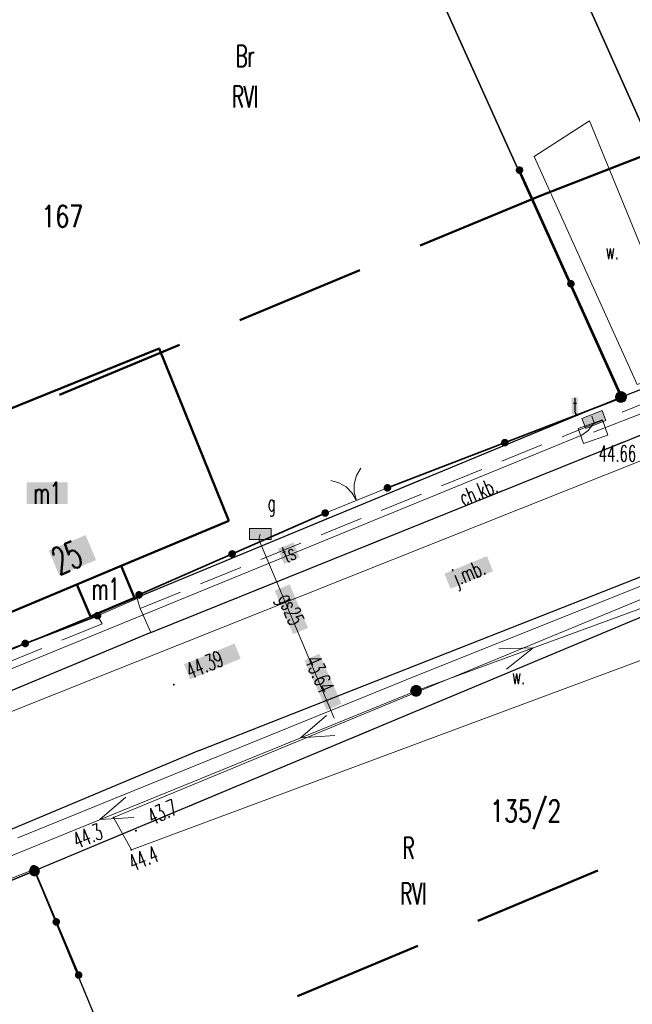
# Model space of a CAD drawing. Header units: millimetres. Extents: x 5507581 to 5508583, y 5765457 to 5766184.
# Tile 47 of 59: x 5508265 to 5508293, y 5765826 to 5765871. Entities that reach past the tile are written whole.
import ezdxf
from ezdxf.enums import TextEntityAlignment as Align

# ---------------------------------------------------------------- set-up
doc = ezdxf.new("R2010")
doc.units = ezdxf.units.MM
for name, pattern in [('PRZER1-1', [2, 1, -1]), ('PRZER2-1', [3, 2, -1]), ('PRZER3-1', [2, 1.5, -0.5]), ('Przerywana 42 __ __ __ __ __ __ __ __ __ __', [3, 2, -1])]:
    doc.linetypes.add(name, pattern=pattern)
doc.layers.get('0').update_dxf_attribs({"lineweight": 18})
for name, color, linetype, lineweight in [('EGDE', 122, 'Continuous', 18), ('EGDE_O', 7, 'Continuous', 18), ('EGPG', 7, 'Continuous', 18), ('GEPADR_O', 7, 'Continuous', 18), ('GUPPRZ_O', 7, 'Continuous', 18), ('OTBU', 7, 'Continuous', 50), ('OTBU_O', 7, 'Continuous', 50), ('OTKC', 7, 'Continuous', 30), ('OTKC_O', 7, 'Continuous', 18), ('OTKJ', 7, 'Continuous', 30), ('OTKJ_O', 7, 'Continuous', 18), ('OTKK', 7, 'Continuous', 30), ('OTKR', 7, 'Continuous', 18), ('OTKR_O', 7, 'Continuous', 18), ('OTOB', 7, 'Continuous', 18), ('OTOO', 7, 'Continuous', 35), ('OTRN', 7, 'Continuous', 13), ('OTRN_O', 7, 'Continuous', 13), ('OTRS', 7, 'Continuous', 13), ('OTRS_O', 7, 'Continuous', 13), ('SUPK', 7, 'Continuous', 18), ('SUPP', 7, 'Continuous', 18), ('ZAKRES', 24, 'Przerywana 42 __ __ __ __ __ __ __ __ __ __', 50)]:
    doc.layers.add(name, color=color, linetype=linetype, lineweight=lineweight)
for name, color, linetype, lineweight, true_color in [('EGKK', 7, 'Continuous', 18, 0x24bc24), ('EGKK_O', 7, 'Continuous', 18, 0x24bc24), ('EGUG', 7, 'Continuous', 18, 0x008000), ('EGUG_O', 7, 'Continuous', 18, 0x008000), ('SUEP', 1, 'Continuous', 18, 0xff0000), ('SUGP', 7, 'Continuous', 18, 0xbfbf00), ('SUGP_O', 7, 'Continuous', 18, 0xbfbf00), ('SUGS', 7, 'Continuous', 18, 0xbfbf00), ('SUGS_O', 7, 'Continuous', 18, 0xbfbf00), ('SUTP', 7, 'Continuous', 18, 0xff9100), ('SUTP_O', 7, 'Continuous', 18, 0xff9100), ('SUTS', 7, 'Continuous', 18, 0xff9100), ('SUTS_O', 7, 'Continuous', 18, 0xff9100), ('SUWP', 5, 'Continuous', 18, 0x0000ff)]:
    doc.layers.add(name, color=color, linetype=linetype, lineweight=lineweight, true_color=true_color)
doc.styles.add('opisy', font='romans.shx', dxfattribs={"width": 0.6})

# ---------------------------------------------------------------- blocks, each defined once
blk = doc.blocks.new('D_GSPWPS1')
blk.add_hatch(color=0).paths.add_polyline_path([(-0.045, 0), (-0.043467, -0.011647), (-0.038971, -0.0225), (-0.03182, -0.03182), (-0.0225, -0.038971), (-0.011647, -0.043467), (0, -0.045), (0.011647, -0.043467), (0.0225, -0.038971), (0.03182, -0.03182), (0.038971, -0.0225), (0.043467, -0.011647), (0.045, 0), (0.043467, 0.011647), (0.038971, 0.0225), (0.03182, 0.03182), (0.0225, 0.038971), (0.011647, 0.043467), (0, 0.045), (-0.011647, 0.043467), (-0.0225, 0.038971), (-0.03182, 0.03182), (-0.038971, 0.0225), (-0.043467, 0.011647)])
blk = doc.blocks.new('D_GSPWPN1')
blk.add_hatch(color=0).paths.add_polyline_path([(-0.045, 0), (-0.043467, -0.011647), (-0.038971, -0.0225), (-0.03182, -0.03182), (-0.0225, -0.038971), (-0.011647, -0.043467), (0, -0.045), (0.011647, -0.043467), (0.0225, -0.038971), (0.03182, -0.03182), (0.038971, -0.0225), (0.043467, -0.011647), (0.045, 0), (0.043467, 0.011647), (0.038971, 0.0225), (0.03182, 0.03182), (0.0225, 0.038971), (0.011647, 0.043467), (0, 0.045), (-0.011647, 0.043467), (-0.0225, 0.038971), (-0.03182, 0.03182), (-0.038971, 0.0225), (-0.043467, 0.011647)])
blk = doc.blocks.new('D_SUEP1')
at = {"color": 0}
blk.add_lwpolyline([(-0.75, -0.5), (0.75, 0), (-0.75, 0.5)], dxfattribs=at)
blk = doc.blocks.new('D_GUPGSG1')
at = {"true_color": 0xffffff}
blk.add_hatch(color=7, dxfattribs=at).paths.add_polyline_path([(-0.5, -0.25), (0.5, -0.25), (0.5, 0.25), (-0.5, 0.25)])
at = {"color": 0}
blk.add_lwpolyline([(-0.5, -0.25), (-0.5, 0.25), (0.5, 0.25), (0.5, -0.25)], close=True, dxfattribs=at)
blk = doc.blocks.new('D_GUPTSZ1')
at = {"true_color": 0xffffff}
blk.add_hatch(color=7, dxfattribs=at).paths.add_polyline_path([(-0.5, -0.25), (0.5, -0.25), (0.5, 0.25), (-0.5, 0.25)])
at = {"color": 0}
blk.add_lwpolyline([(-0.5, -0.25), (-0.5, 0.25), (0.5, 0.25), (0.5, -0.25)], close=True, dxfattribs=at)
blk = doc.blocks.new('D_GUPISN1')
at = {"true_color": 0xffffff}
blk.add_hatch(color=7, dxfattribs=at).paths.add_polyline_path([(-0.25, 0), (-0.241481, -0.064705), (-0.216506, -0.125), (-0.176777, -0.176777), (-0.125, -0.216506), (-0.064705, -0.241481), (0, -0.25), (0.064705, -0.241481), (0.125, -0.216506), (0.176777, -0.176777), (0.216506, -0.125), (0.241481, -0.064705), (0.25, 0), (0.241481, 0.064705), (0.216506, 0.125), (0.176777, 0.176777), (0.125, 0.216506), (0.064705, 0.241481), (0, 0.25), (-0.064705, 0.241481), (-0.125, 0.216506), (-0.176777, 0.176777), (-0.216506, 0.125), (-0.241481, 0.064705)])
at = {"color": 0}
blk.add_lwpolyline([(0, 0.25), (0.064705, 0.241481), (0.125, 0.216506), (0.176777, 0.176777), (0.216506, 0.125), (0.241481, 0.064705), (0.25, 0), (0.241481, -0.064705), (0.216506, -0.125), (0.176777, -0.176777), (0.125, -0.216506), (0.064705, -0.241481), (0, -0.25), (-0.064705, -0.241481), (-0.125, -0.216506), (-0.176777, -0.176777), (-0.216506, -0.125), (-0.241481, -0.064705), (-0.25, 0), (-0.241481, 0.064705), (-0.216506, 0.125), (-0.176777, 0.176777), (-0.125, 0.216506), (-0.064705, 0.241481)], close=True, dxfattribs=at)
blk = doc.blocks.new('D_KOLO')
blk.add_hatch(color=0).paths.add_polyline_path([(-0.175, 0), (-0.169037, -0.045293), (-0.151554, -0.0875), (-0.123744, -0.123744), (-0.0875, -0.151554), (-0.045293, -0.169037), (0, -0.175), (0.045293, -0.169037), (0.0875, -0.151554), (0.123744, -0.123744), (0.151554, -0.0875), (0.169037, -0.045293), (0.175, 0), (0.169037, 0.045293), (0.151554, 0.0875), (0.123744, 0.123744), (0.0875, 0.151554), (0.045293, 0.169037), (0, 0.175), (-0.045293, 0.169037), (-0.0875, 0.151554), (-0.123744, 0.123744), (-0.151554, 0.0875), (-0.169037, 0.045293)])
blk = doc.blocks.new('D_GSLKOG1')
blk.add_hatch(color=0).paths.add_polyline_path([(-0.175, 0), (-0.169037, -0.045293), (-0.151554, -0.0875), (-0.123744, -0.123744), (-0.0875, -0.151554), (-0.045293, -0.169037), (0, -0.175), (0.045293, -0.169037), (0.0875, -0.151554), (0.123744, -0.123744), (0.151554, -0.0875), (0.169037, -0.045293), (0.175, 0), (0.169037, 0.045293), (0.151554, 0.0875), (0.123744, 0.123744), (0.0875, 0.151554), (0.045293, 0.169037), (0, 0.175), (-0.045293, 0.169037), (-0.0875, 0.151554), (-0.123744, 0.123744), (-0.151554, 0.0875), (-0.169037, 0.045293)])
blk = doc.blocks.new('D_GSLKBR1')
at = {"color": 0}
for points in [[(1.299038, 0.75), (1.06066, 0.43934), (0.75, 0.200962), (0.388229, 0.051111), (0, 0)], [(0, 0), (0.388229, -0.051111), (0.75, -0.200962), (1.06066, -0.43934), (1.299038, -0.75)]]:
    blk.add_lwpolyline(points, dxfattribs=at)
blk = doc.blocks.new('D_GEPPGD1_2')
at = {"true_color": 0xffffff}
blk.add_hatch(color=7, dxfattribs=at).paths.add_polyline_path([(0, -0.25), (0.077254, -0.237764), (0.146946, -0.202254), (0.202254, -0.146946), (0.237764, -0.077254), (0.25, 0), (0.237764, 0.077254), (0.202254, 0.146946), (0.146946, 0.202254), (0.077254, 0.237764), (0, 0.25), (-0.077254, 0.237764), (-0.146946, 0.202254), (-0.202254, 0.146946), (-0.237764, 0.077254), (-0.25, 0), (-0.237764, -0.077254), (-0.202254, -0.146946), (-0.146946, -0.202254), (-0.077254, -0.237764)])
blk.add_hatch(color=0).paths.add_polyline_path([(0, -0.045), (0.013906, -0.042798), (0.02645, -0.036406), (0.036406, -0.02645), (0.042798, -0.013906), (0.045, 0), (0.042798, 0.013906), (0.036406, 0.02645), (0.02645, 0.036406), (0.013906, 0.042798), (0, 0.045), (-0.013906, 0.042798), (-0.02645, 0.036406), (-0.036406, 0.02645), (-0.042798, 0.013906), (-0.045, 0), (-0.042798, -0.013906), (-0.036406, -0.02645), (-0.02645, -0.036406), (-0.013906, -0.042798)])
blk = doc.blocks.new('D_GEPPGD1_1')
at = {"true_color": 0xffffff}
blk.add_hatch(color=7, dxfattribs=at).paths.add_polyline_path([(0, -0.25), (0.077254, -0.237764), (0.146946, -0.202254), (0.202254, -0.146946), (0.237764, -0.077254), (0.25, 0), (0.237764, 0.077254), (0.202254, 0.146946), (0.146946, 0.202254), (0.077254, 0.237764), (0, 0.25), (-0.077254, 0.237764), (-0.146946, 0.202254), (-0.202254, 0.146946), (-0.237764, 0.077254), (-0.25, 0), (-0.237764, -0.077254), (-0.202254, -0.146946), (-0.146946, -0.202254), (-0.077254, -0.237764)])
at = {"color": 0}
blk.add_lwpolyline([(0, 0.25), (0.077254, 0.237764), (0.146946, 0.202254), (0.202254, 0.146946), (0.237764, 0.077254), (0.25, 0), (0.237764, -0.077254), (0.202254, -0.146946), (0.146946, -0.202254), (0.077254, -0.237764), (0, -0.25), (-0.077254, -0.237764), (-0.146946, -0.202254), (-0.202254, -0.146946), (-0.237764, -0.077254), (-0.25, 0), (-0.237764, 0.077254), (-0.202254, 0.146946), (-0.146946, 0.202254), (-0.077254, 0.237764)], close=True, dxfattribs=at)

msp = doc.modelspace()

# ---------------------------------------------------------------- hatches: boundary and pattern name
at = {"layer": 'GEPADR_O', "true_color": 0xffffff}
msp.add_hatch(color=7, dxfattribs=at).paths.add_polyline_path([(5508266.331, 5765846.875), (5508268.028, 5765847.586), (5508268.511, 5765846.434), (5508266.814, 5765845.722)], flags=0)
at = {"layer": 'GUPPRZ_O', "true_color": 0xffffff}
msp.add_hatch(color=7, dxfattribs=at).paths.add_polyline_path([(5508278.121, 5765841.81), (5508278.806, 5765842.116), (5508279.835, 5765839.816), (5508279.15, 5765839.51)], flags=0)
at = {"layer": 'OTBU_O', "true_color": 0xffffff}
msp.add_hatch(color=7, dxfattribs=at).paths.add_polyline_path([(5508265.318, 5765849.022), (5508265.318, 5765850.022), (5508267.198, 5765850.022), (5508267.198, 5765849.022)], flags=0)
at = {"layer": 'OTKJ_O', "true_color": 0xffffff}
msp.add_hatch(color=7, dxfattribs=at).paths.add_polyline_path([(5508284.576, 5765845.806), (5508286.537, 5765846.611), (5508286.822, 5765845.917), (5508284.861, 5765845.112)], flags=0)
at = {"layer": 'OTRS_O', "true_color": 0xffffff}
msp.add_hatch(color=7, dxfattribs=at).paths.add_polyline_path([(5508272.567, 5765841.635), (5508274.901, 5765842.585), (5508275.184, 5765841.89), (5508272.85, 5765840.94)], flags=0)
at = {"layer": 'SUGP_O', "true_color": 0xffffff}
msp.add_hatch(color=7, dxfattribs=at).paths.add_polyline_path([(5508276.749, 5765845.024), (5508277.44, 5765845.315), (5508278.286, 5765843.306), (5508277.595, 5765843.015)], flags=0)
at = {"layer": 'SUTP_O', "true_color": 0xffffff}
msp.add_hatch(color=7, dxfattribs=at).paths.add_polyline_path([(5508276.896, 5765846.95), (5508277.618, 5765847.245), (5508277.902, 5765846.551), (5508277.18, 5765846.256)], flags=0)
at = {"layer": 'SUTS_O', "true_color": 0xffffff}
msp.add_hatch(color=7, dxfattribs=at).paths.add_polyline_path([(5508290.44, 5765853.16), (5508290.44, 5765853.91), (5508290.72, 5765853.91), (5508290.72, 5765853.16)], flags=0)

# ---------------------------------------------------------------- linework, layer by layer
at = {"layer": 'EGDE', "linetype": 'Continuous', "lineweight": 30}
for points in [[(5508222.567, 5766013.402), (5508270.966, 5765902.119), (5508292.719, 5765853.944), (5508298.32, 5765856.123), (5508276.147, 5765905.639), (5508300.19, 5765916.51), (5508325.252, 5765927.843), (5508307.105, 5765967.987), (5508254.338, 5766098.031), (5508251.092, 5766091.494)], [(5508254.331, 5765838.068), (5508292.719, 5765853.944), (5508270.966, 5765902.119), (5508222.567, 5766013.402), (5508214.113, 5765994.279), (5508209.201, 5765991.646), (5508187.986, 5765986.579), (5508234.784, 5765884.303), (5508242.814, 5765867.832)], [(5508300.19, 5765916.51), (5508276.147, 5765905.639), (5508298.32, 5765856.123), (5508321.99, 5765865.31)], [(5508305.125, 5765848.597), (5508265.671, 5765832.107), (5508276.017, 5765807.157), (5508282.978, 5765791.953), (5508321.935, 5765812.673)], [(5508214.407, 5765811.114), (5508216.057, 5765811.592), (5508222.398, 5765814.258), (5508265.671, 5765832.107), (5508276.017, 5765807.157), (5508262.267, 5765800.059), (5508242.973, 5765792.656), (5508231.205, 5765788.141), (5508225.795, 5765786.088)]]:
    msp.add_lwpolyline(points, close=True, dxfattribs=at)
msp.add_lwpolyline([(5508254.331, 5765838.068), (5508292.719, 5765853.944), (5508298.32, 5765856.123), (5508321.99, 5765865.31), (5508348.419, 5765875.58), (5508395.627, 5765894.19), (5508428.532, 5765907.5), (5508447.448, 5765915.316), (5508454.684, 5765918.203), (5508456.081, 5765918.745), (5508462.108, 5765909.431), (5508460.307, 5765908.55), (5508450.901, 5765903.922), (5508430.391, 5765895.379), (5508423.335, 5765892.456), (5508399.499, 5765882.405), (5508398.59, 5765883.645), (5508368.18, 5765870.92), (5508363.55, 5765869.09), (5508349.431, 5765863.582), (5508330.508, 5765856.223), (5508305.125, 5765848.597), (5508265.671, 5765832.107), (5508222.398, 5765814.258)], dxfattribs=at)
at = {"layer": 'EGKK', "color": 82, "linetype": 'PRZER3-1', "lineweight": 18, "true_color": 0x24bc24}
for points in [[(5508270.966, 5765902.119), (5508277.11, 5765903.487), (5508298.32, 5765856.123), (5508292.719, 5765853.944)], [(5508234.784, 5765884.303), (5508270.966, 5765902.119), (5508292.719, 5765853.944), (5508254.331, 5765838.068), (5508242.814, 5765867.832)], [(5508305.125, 5765848.597), (5508321.935, 5765812.673), (5508282.978, 5765791.953), (5508276.017, 5765807.157), (5508265.671, 5765832.107)]]:
    msp.add_lwpolyline(points, close=True, dxfattribs=at)
at = {"layer": 'EGUG', "color": 96, "linetype": 'PRZER1-1', "lineweight": 18, "true_color": 0x008000}
for points in [[(5508277.11, 5765903.487), (5508276.147, 5765905.639), (5508300.19, 5765916.51), (5508302.209, 5765911.767), (5508321.99, 5765865.31), (5508298.32, 5765856.123)], [(5508270.966, 5765902.119), (5508277.11, 5765903.487), (5508298.32, 5765856.123), (5508292.719, 5765853.944)], [(5508234.784, 5765884.303), (5508270.966, 5765902.119), (5508292.719, 5765853.944), (5508254.331, 5765838.068), (5508242.814, 5765867.832)], [(5508305.125, 5765848.597), (5508321.935, 5765812.673), (5508282.978, 5765791.953), (5508276.017, 5765807.157), (5508265.671, 5765832.107)], [(5508192.708, 5765771.994), (5508188.877, 5765770.256), (5508168.751, 5765761.091), (5508156.658, 5765786.781), (5508182.243, 5765797.351), (5508182.264, 5765797.312), (5508195.111, 5765802.848), (5508214.407, 5765811.114), (5508216.057, 5765811.592), (5508222.398, 5765814.258), (5508265.671, 5765832.107), (5508276.017, 5765807.157), (5508262.267, 5765800.059), (5508242.973, 5765792.656), (5508231.205, 5765788.141), (5508225.795, 5765786.088), (5508203.288, 5765776.498)]]:
    msp.add_lwpolyline(points, close=True, dxfattribs=at)
for points in [[(5508254.331, 5765838.068), (5508292.719, 5765853.944), (5508298.32, 5765856.123), (5508321.99, 5765865.31), (5508323.484, 5765865.894), (5508348.419, 5765875.58), (5508395.627, 5765894.19), (5508428.532, 5765907.5)], [(5508398.59, 5765883.645), (5508368.18, 5765870.92), (5508363.55, 5765869.09), (5508349.431, 5765863.582), (5508330.508, 5765856.223), (5508305.125, 5765848.597), (5508265.671, 5765832.107), (5508222.398, 5765814.258)]]:
    msp.add_lwpolyline(points, dxfattribs=at)
at = {"layer": 'OTBU', "color": 7, "linetype": 'Continuous', "lineweight": 50}
for points in [[(5508274.634, 5765848.247), (5508269.662, 5765846.163), (5508267.632, 5765845.312), (5508261.129, 5765842.585), (5508257.882, 5765850.703), (5508261.271, 5765852.081), (5508264.324, 5765853.312), (5508271.42, 5765856.186)], [(5508270.28, 5765844.687), (5508268.251, 5765843.836), (5508267.632, 5765845.312), (5508269.662, 5765846.163)]]:
    msp.add_lwpolyline(points, close=True, dxfattribs=at)
at = {"layer": 'OTKC', "color": 7, "linetype": 'PRZER2-1', "lineweight": 18}
for points in [[(5508298.35, 5765854.1), (5508271.03, 5765843.09), (5508270.55, 5765844.2), (5508297.63, 5765855.22)], [(5508270.55, 5765844.2), (5508270.4, 5765844.66), (5508268.58, 5765843.87), (5508268.79, 5765843.5), (5508262.1, 5765840.75), (5508261.91, 5765841.31), (5508257.43, 5765839.53), (5508257.56, 5765839), (5508252.47, 5765836.76), (5508250.22, 5765835.87), (5508250.01, 5765836.36), (5508246.41, 5765834.85), (5508246.69, 5765834.25), (5508245.12, 5765833.42), (5508244.83, 5765834.17), (5508243.89, 5765833.85), (5508244.04, 5765833.25), (5508239.42, 5765831.29), (5508234.3, 5765829.2)], [(5508242.71, 5765831.33), (5508247.22, 5765833.16), (5508250.6, 5765834.57), (5508253.19, 5765835.66), (5508270.88, 5765843.027)]]:
    msp.add_lwpolyline(points, dxfattribs=at)
at = {"layer": 'OTKJ', "color": 7, "linetype": 'PRZER3-1', "lineweight": 18}
for points in [[(5508271.03, 5765843.09), (5508298.35, 5765854.1)], [(5508300.43, 5765848.59), (5508296.24, 5765846.69), (5508273.27, 5765837.66)], [(5508234.86, 5765828.15), (5508242.71, 5765831.33), (5508247.22, 5765833.16), (5508250.6, 5765834.57), (5508253.19, 5765835.66), (5508271.03, 5765843.09)], [(5508273.27, 5765837.66), (5508257.98, 5765831.25), (5508255.56, 5765830.26), (5508253.16, 5765829.12), (5508251.85, 5765828.58), (5508250.84, 5765828.21), (5508244.74, 5765825.73), (5508236.86, 5765822.37)]]:
    msp.add_lwpolyline(points, dxfattribs=at)
at = {"layer": 'OTKK', "color": 7, "linetype": 'Continuous'}
for points in [[(5508271.03, 5765843.09), (5508298.35, 5765854.1)], [(5508273.27, 5765837.66), (5508296.24, 5765846.69)], [(5508271.03, 5765843.09), (5508253.19, 5765835.66), (5508250.6, 5765834.57), (5508247.22, 5765833.16), (5508242.71, 5765831.33), (5508234.86, 5765828.15)], [(5508273.27, 5765837.66), (5508257.98, 5765831.25), (5508255.56, 5765830.26), (5508250.76, 5765828.237), (5508250.76, 5765828.237), (5508250.76, 5765828.237), (5508244.74, 5765825.73), (5508236.86, 5765822.37)]]:
    msp.add_lwpolyline(points, dxfattribs=at)
at = {"layer": 'OTKR', "color": 7, "linetype": 'Continuous', "lineweight": 18}
for points in [[(5508291.26, 5765866.68), (5508295.92, 5765855.31), (5508293.47, 5765854.52), (5508288.71, 5765865.03)], [(5508306.67, 5765845.88), (5508305.15, 5765849.03), (5508300.32, 5765847.38), (5508269.32, 5765834.57), (5508270.14, 5765833.08), (5508302.33, 5765845.04)]]:
    msp.add_lwpolyline(points, close=True, dxfattribs=at)
at = {"layer": 'OTOB', "color": 7, "linetype": 'Continuous', "lineweight": 18}
for points in [[(5508281.95, 5765849.76), (5508279.08, 5765848.6)], [(5508261.93, 5765830.72), (5508265.64, 5765832.18)]]:
    msp.add_lwpolyline(points, dxfattribs=at)
at = {"layer": 'OTOO', "color": 7, "linetype": 'Continuous', "lineweight": 35}
for points in [[(5508288.04, 5765864.4), (5508292.78, 5765853.93), (5508281.95, 5765849.76)], [(5508279.08, 5765848.6), (5508270.49, 5765844.83)], [(5508261.91, 5765841.31), (5508268.58, 5765843.87)], [(5508267.71, 5765827.31), (5508265.64, 5765832.21)]]:
    msp.add_lwpolyline(points, dxfattribs=at)
at = {"layer": 'SUEP', "color": 1, "linetype": 'Continuous', "lineweight": 18, "true_color": 0xff0000}
for points in [[(5508320.07, 5765853.89), (5508283.27, 5765840.41)], [(5508248.131, 5765826.112), (5508283.27, 5765840.41)]]:
    msp.add_lwpolyline(points, dxfattribs=at)
at = {"layer": 'SUGP', "color": 52, "linetype": 'Continuous', "lineweight": 18, "true_color": 0xbfbf00}
for points in [[(5508399.848, 5765884.164), (5508399.091, 5765885.807), (5508395.423, 5765884.342), (5508375.973, 5765876.673), (5508373.05, 5765875.465), (5508355.908, 5765868.78), (5508351.605, 5765867.09), (5508346.851, 5765865.461), (5508344.646, 5765864.8), (5508339.513, 5765862.681), (5508319.558, 5765855.201), (5508299.339, 5765847.464), (5508295.046, 5765845.795), (5508283.231, 5765841.082), (5508264.906, 5765833.64)], [(5508276.08, 5765847.63), (5508276.02, 5765847.38), (5508279.49, 5765839.14)]]:
    msp.add_lwpolyline(points, dxfattribs=at)
at = {"layer": 'SUPK', "color": 30, "linetype": 'Continuous', "lineweight": 18, "true_color": 0xff9100}
msp.add_lwpolyline([(5508290.99, 5765851.81), (5508290.74, 5765852.5), (5508291.87, 5765852.89), (5508292.117, 5765852.182)], close=True, dxfattribs=at)
at = {"layer": 'SUTP', "color": 30, "linetype": 'Continuous', "lineweight": 18, "true_color": 0xff9100}
for points in [[(5508456.369, 5765918.152), (5508455.545, 5765917.787), (5508452.709, 5765915.851), (5508437.961, 5765908.911), (5508424.981, 5765903.672), (5508412.938, 5765898.939), (5508393.33, 5765891.89), (5508349.59, 5765874.85), (5508291.45, 5765852.33)], [(5508291.202, 5765852.401), (5508291.48, 5765852.76), (5508291.38, 5765853.07)], [(5508291.202, 5765852.401), (5508290.91, 5765852.19), (5508263.95, 5765841.16), (5508263.67, 5765841.85)]]:
    msp.add_lwpolyline(points, dxfattribs=at)
at = {"layer": 'SUWP', "color": 5, "linetype": 'Continuous', "lineweight": 18, "true_color": 0x0000ff}
msp.add_lwpolyline([(5508181.23, 5765805.091), (5508223.37, 5765822.88), (5508253.48, 5765835.02), (5508253.828, 5765835.159), (5508260.58, 5765837.85), (5508303.81, 5765855.06), (5508320.146, 5765861.189), (5508382.66, 5765886.34), (5508424.619, 5765902.373), (5508431.875, 5765905.567), (5508453.13, 5765914.86), (5508484.684, 5765925.22)], dxfattribs=at)
at = {"layer": 'ZAKRES', "color": 7, "ltscale": 3}
msp.add_lwpolyline([(5508226.241, 5765805.029), (5508269.505, 5765822.873), (5508308.5, 5765839.172), (5508333.763, 5765846.762), (5508353.061, 5765854.266), (5508367.204, 5765859.784), (5508371.947, 5765861.659), (5508395.184, 5765871.382), (5508396.106, 5765870.125), (5508427.191, 5765883.231), (5508434.226, 5765886.146), (5508455.032, 5765894.813), (5508488.311, 5765909.602), (5508474.883, 5765937.038), (5508443.687, 5765924.579), (5508424.748, 5765916.754), (5508391.919, 5765903.474), (5508344.776, 5765884.89), (5508288.998, 5765863.224), (5508250.494, 5765847.3)], dxfattribs=at)

# ---------------------------------------------------------------- block references
at = {"layer": 'EGPG', "color": 7, "linetype": 'Continuous', "lineweight": 18}
for name, p in [('D_GEPPGD1_1', (5508292.719, 5765853.944)), ('D_GEPPGD1_2', (5508265.671, 5765832.107))]:
    msp.add_blockref(name, p, dxfattribs=at)
at = {"layer": 'OTOB', "color": 7, "linetype": 'Continuous', "lineweight": 18, "rotation": 112.0076321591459}
msp.add_blockref('D_GSLKBR1', (5508280.515, 5765849.18), dxfattribs=at)
at = {"layer": 'OTOO', "color": 7, "linetype": 'Continuous', "lineweight": 25}
for name, p, rotation in [('D_GSLKOG1', (5508288.04, 5765864.4), 294.3573118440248), ('D_KOLO', (5508290.41, 5765859.165), 294.3573118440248), ('D_KOLO', (5508290.41, 5765859.165), 294.3573118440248), ('D_KOLO', (5508287.365, 5765851.845), 201.0587789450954), ('D_KOLO', (5508287.365, 5765851.845), 201.0587789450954), ('D_GSLKOG1', (5508281.95, 5765849.76), 201.0587789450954), ('D_GSLKOG1', (5508279.08, 5765848.6), 203.69582583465), ('D_KOLO', (5508274.785, 5765846.715), 203.69582583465), ('D_KOLO', (5508274.785, 5765846.715), 203.69582583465), ('D_GSLKOG1', (5508270.49, 5765844.83), 203.69582583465), ('D_GSLKOG1', (5508268.58, 5765843.87), 20.99720649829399), ('D_KOLO', (5508265.245, 5765842.59), 20.997206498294), ('D_KOLO', (5508265.245, 5765842.59), 20.997206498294), ('D_GSLKOG1', (5508265.64, 5765832.21), 112.9015772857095), ('D_KOLO', (5508266.675, 5765829.76), 112.9015772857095), ('D_KOLO', (5508266.675, 5765829.76), 112.9015772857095), ('D_GSLKOG1', (5508267.71, 5765827.31), 112.9015772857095)]:
    msp.add_blockref(name, p, dxfattribs=dict(at, rotation=rotation))
at = {"layer": 'OTRN', "color": 7, "linetype": 'Continuous', "lineweight": 13}
for p in [(5508269.32, 5765834.57), (5508270.35, 5765833.96), (5508270.14, 5765833.08)]:
    msp.add_blockref('D_GSPWPN1', p, dxfattribs=at)
at = {"layer": 'OTRS', "color": 7, "linetype": 'Continuous', "lineweight": 13}
msp.add_blockref('D_GSPWPS1', (5508272.1, 5765840.69), dxfattribs=at)
at = {"layer": 'SUEP', "color": 1, "linetype": 'Continuous', "lineweight": 18, "true_color": 0xff0000}
for p, rotation in [((5508287.965, 5765842.13), 20.1180021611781), ((5508278.639, 5765838.526), 202.1409735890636), ((5508269.376, 5765834.757), 202.1409735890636)]:
    msp.add_blockref('D_SUEP1', p, dxfattribs=dict(at, rotation=rotation))
at = {"layer": 'SUGS', "color": 52, "linetype": 'Continuous', "lineweight": 18, "true_color": 0xbfbf00}
msp.add_blockref('D_GUPGSG1', (5508276.08, 5765847.63), dxfattribs=at)
at = {"layer": 'SUPP', "color": 7, "linetype": 'Continuous', "lineweight": 18}
msp.add_blockref('D_GUPISN1', (5508283.27, 5765840.41), dxfattribs=at)
at = {"layer": 'SUTS', "color": 30, "linetype": 'Continuous', "lineweight": 18, "true_color": 0xff9100, "rotation": 21.05877458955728}
msp.add_blockref('D_GUPTSZ1', (5508291.47, 5765852.91), dxfattribs=at)

# ---------------------------------------------------------------- texts
at = {"layer": 'EGDE_O', "color": 122, "linetype": 'Continuous', "lineweight": 20, "ltscale": 0.2, "style": 'opisy', "width": 0.75}
for s, p in [('167', (5508266.952, 5765861.776)), ('135/2', (5508288.325, 5765834.371))]:
    msp.add_text(s, height=1, dxfattribs=at).set_placement(p, align=Align.CENTER)
at = {"layer": 'EGKK_O', "color": 82, "linetype": 'Continuous', "lineweight": 20, "ltscale": 0.2, "true_color": 0x24bc24, "style": 'opisy', "width": 0.6}
for p in [(5508275.386, 5765867.284), (5508283.147, 5765830.558)]:
    msp.add_text('RVI', height=1, dxfattribs=at).set_placement(p, align=Align.CENTER)
at = {"layer": 'EGUG_O', "color": 96, "linetype": 'Continuous', "lineweight": 20, "ltscale": 0.2, "true_color": 0x008000, "style": 'opisy', "width": 0.6}
for s, p in [('Br', (5508275.386, 5765869.159)), ('R', (5508282.922, 5765832.658))]:
    msp.add_text(s, height=1, dxfattribs=at).set_placement(p, align=Align.CENTER)
at = {"layer": 'GEPADR_O', "color": 7, "linetype": 'Continuous', "lineweight": 25, "ltscale": 0.25, "style": 'opisy', "width": 0.6}
msp.add_text('25', height=1.25, rotation=22.7439, dxfattribs=at).set_placement((5508266.814, 5765845.722, 10.8))
at = {"layer": 'GUPPRZ_O', "color": 30, "linetype": 'Continuous', "lineweight": 15, "ltscale": 0.15, "true_color": 0xff9100, "style": 'opisy', "width": 0.6}
msp.add_text('44.66', height=0.75, dxfattribs=at).set_placement((5508291.688, 5765850.969, 10.8))
at = {"layer": 'GUPPRZ_O', "color": 52, "linetype": 'Continuous', "lineweight": 15, "ltscale": 0.15, "true_color": 0xbfbf00, "style": 'opisy', "width": 0.6}
msp.add_text('43.64', height=0.75, rotation=294.1019, dxfattribs=at).set_placement((5508278.121, 5765841.81, 10.8))
at = {"layer": 'OTBU_O', "color": 7, "linetype": 'Continuous', "lineweight": 20, "ltscale": 0.2, "style": 'opisy', "width": 0.6}
for p in [(5508266.258, 5765849.022), (5508268.956, 5765844.606)]:
    msp.add_text('m1', height=1, dxfattribs=at).set_placement(p, align=Align.CENTER)
at = {"layer": 'OTKC_O', "color": 7, "linetype": 'Continuous', "lineweight": 15, "ltscale": 0.15, "style": 'opisy', "width": 0.6}
msp.add_text('ch.kb.', height=0.75, rotation=22.3248, dxfattribs=at).set_placement((5508286.284, 5765849.244), align=Align.CENTER)
at = {"layer": 'OTKJ_O', "color": 7, "linetype": 'Continuous', "lineweight": 15, "ltscale": 0.15, "style": 'opisy', "width": 0.6}
msp.add_text('j.mb.', height=0.75, rotation=22.3248, dxfattribs=at).set_placement((5508285.841, 5765845.515), align=Align.CENTER)
at = {"layer": 'OTKR_O', "color": 7, "linetype": 'Continuous', "lineweight": 15, "ltscale": 0.15, "style": 'opisy', "width": 0.6}
for p in [(5508292.315, 5765860.295), (5508287.995, 5765840.707)]:
    msp.add_text('w.', height=0.75, dxfattribs=at).set_placement(p, align=Align.CENTER)
at = {"layer": 'OTRN_O', "color": 7, "linetype": 'Continuous', "lineweight": 15, "ltscale": 0.15, "style": 'opisy', "width": 0.6}
for s, rotation, p in [('43.7', 24.1031, (5508271.1, 5765834.21, 10.8)), ('44.3', 22.3159, (5508267.637, 5765833.117, 10.8)), ('44.4', 21.8666, (5508270.198, 5765832.088, 10.8))]:
    msp.add_text(s, height=0.75, rotation=rotation, dxfattribs=at).set_placement(p)
at = {"layer": 'OTRS_O', "color": 7, "linetype": 'Continuous', "lineweight": 15, "ltscale": 0.15, "style": 'opisy', "width": 0.6}
msp.add_text('44.39', height=0.75, rotation=22.1459, dxfattribs=at).set_placement((5508272.85, 5765840.94, 10.8))
at = {"layer": 'SUGP_O', "color": 52, "linetype": 'Continuous', "lineweight": 15, "ltscale": 0.15, "true_color": 0xbfbf00, "style": 'opisy', "width": 0.6}
msp.add_text('gs25', height=0.75, rotation=292.8368, dxfattribs=at).set_placement((5508277.172, 5765844.019), align=Align.CENTER)
at = {"layer": 'SUGS_O', "color": 52, "linetype": 'Continuous', "lineweight": 15, "ltscale": 0.15, "true_color": 0xbfbf00, "style": 'opisy', "width": 0.6}
msp.add_text('g', height=0.75, dxfattribs=at).set_placement((5508276.794, 5765848.691), align=Align.RIGHT)
at = {"layer": 'SUTP_O', "color": 30, "linetype": 'Continuous', "lineweight": 15, "ltscale": 0.15, "true_color": 0xff9100, "style": 'opisy', "width": 0.6}
msp.add_text('ts', height=0.75, rotation=22.2507, dxfattribs=at).set_placement((5508277.541, 5765846.403), align=Align.CENTER)
at = {"layer": 'SUTS_O', "color": 30, "linetype": 'Continuous', "lineweight": 15, "ltscale": 0.15, "true_color": 0xff9100, "style": 'opisy', "width": 0.6}
msp.add_text('t', height=0.75, dxfattribs=at).set_placement((5508290.72, 5765853.16), align=Align.RIGHT)

doc.saveas('drawing.dxf')
